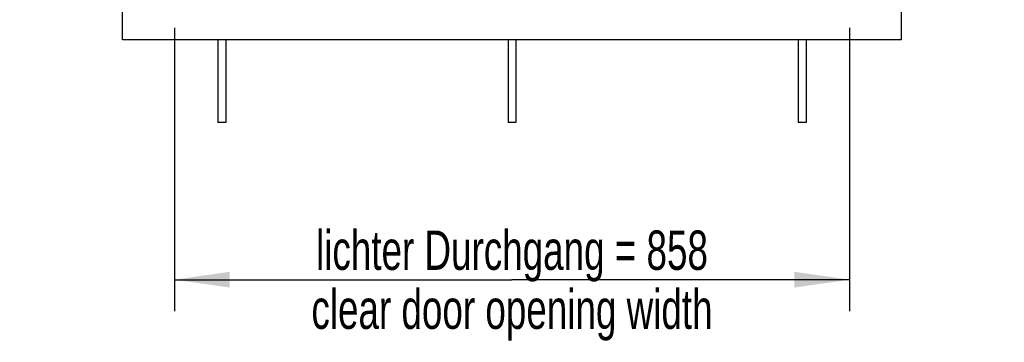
# Model space of a CAD drawing. Header units: millimetres. Extents: x 0 to 8400, y 0 to 5940.
# Tile 3 of 10: x 4591 to 5842, y 2558 to 2968. Entities that reach past the tile are written whole.
import ezdxf

# ---------------------------------------------------------------- set-up
doc = ezdxf.new("R2010")
doc.units = ezdxf.units.MM
doc.header["$LTSCALE"] = 462
doc.layers.get('0').update_dxf_attribs({"linetype": 'CONTINUOUS'})
doc.layers.add('050_DIMENSIONING', color=7, linetype='CONTINUOUS')
doc.layers.add('_ACHSEN', color=7, linetype='CONTINUOUS')
doc.styles.get("Standard").update_dxf_attribs({"font": 'txt', "width": 0.7})
doc.dimstyles.new('DIMSTYLE_1', dxfattribs={"dimtxt": 50, "dimasz": 70, "dimexe": 2, "dimexo": 1, "dimtad": 1, "dimtxsty": 'STANDARD', "dimblk": '_FILLED', "dimblk1": '_FILLED', "dimblk2": '_FILLED', "dimcen": 0.09, "dimazin": 2, "dimtp": 0.8, "dimtm": 0.8, "dimtfac": 1, "dimtofl": 0, "dimtmove": 0, "dimatfit": 3, "dimldrblk": '_FILLED', "dimfxl": 1, "dimtolj": 1, "dimarcsym": 0})

# ---------------------------------------------------------------- blocks, each defined once
blk = doc.blocks.new('_FILLED')
at = {"color": 0, "linetype": 'BYBLOCK'}
blk.add_solid([(0, 0), (-1, 0.143), (-1, -0.143)], dxfattribs=at)
blk = doc.blocks.new('*D3')
at = {"layer": '050_DIMENSIONING', "color": 2, "linetype": 'CONTINUOUS'}
for p, q in [((4787.5, 2957.7), (4787.5, 2597.7)), ((5645.5, 2957.7), (5645.5, 2597.7)), ((4787.5, 2637.7), (5216.5, 2637.7)), ((5645.5, 2637.7), (5216.5, 2637.7))]:
    blk.add_line(p, q, dxfattribs=at)
at = {"layer": '050_DIMENSIONING', "color": 2, "linetype": 'CONTINUOUS', "xscale": 70, "yscale": 70, "zscale": 70, "rotation": 180}
blk.add_blockref('_FILLED', (4787.5, 2637.7), dxfattribs=at)
at = {"layer": '050_DIMENSIONING', "color": 2, "linetype": 'CONTINUOUS', "xscale": 70, "yscale": 70, "zscale": 70}
blk.add_blockref('_FILLED', (5645.5, 2637.7), dxfattribs=at)
at = {"layer": '050_DIMENSIONING', "color": 2, "linetype": 'CONTINUOUS', "insert": (5216.5, 2700.2), "char_height": 50, "width": 1251.786, "attachment_point": 2, "line_spacing_factor": 0.9}
blk.add_mtext('lichter Durchgang = 858\\Pclear door opening width', dxfattribs=at)

msp = doc.modelspace()

# ---------------------------------------------------------------- linework, layer by layer
at = {"color": 7, "linetype": 'CONTINUOUS'}
for p, q in [((4721.505, 2942.658), (4721.505, 4969.658)), ((5711.505, 2942.658), (5711.505, 4969.658)), ((5711.505, 2942.658), (4721.505, 2942.658))]:
    msp.add_line(p, q, dxfattribs=at)
at = {"layer": '_ACHSEN', "color": 7, "linetype": 'CONTINUOUS'}
for p, q in [((4842.505, 2942.658), (4842.505, 2837.658)), ((4852.505, 2942.658), (4852.505, 2837.658)), ((5211.505, 2942.658), (5211.505, 2837.658)), ((5221.505, 2942.658), (5221.505, 2837.658)), ((5580.505, 2942.658), (5580.505, 2837.658)), ((5590.505, 2942.658), (5590.505, 2837.658)), ((4852.505, 2837.658), (4842.505, 2837.658)), ((5221.505, 2837.658), (5211.505, 2837.658)), ((5590.505, 2837.658), (5580.505, 2837.658))]:
    msp.add_line(p, q, dxfattribs=at)

# ---------------------------------------------------------------- dimensions: what is measured, and where the dimension line sits
at = {"layer": '050_DIMENSIONING', "color": 2, "linetype": 'CONTINUOUS'}
dim = msp.add_linear_dim(base=(4787.505, 2637.658), p1=(5645.505, 2958.658), p2=(4787.505, 2958.658), angle=180, text='lichter Durchgang = <>\\Pclear door opening width', dimstyle='DIMSTYLE_1', dxfattribs=at)
dim.commit()
dim.dimension.update_dxf_attribs({"geometry": '*D3', "text_midpoint": (5216.505, 2637.658), "dimtype": 160})

doc.saveas('drawing.dxf')
